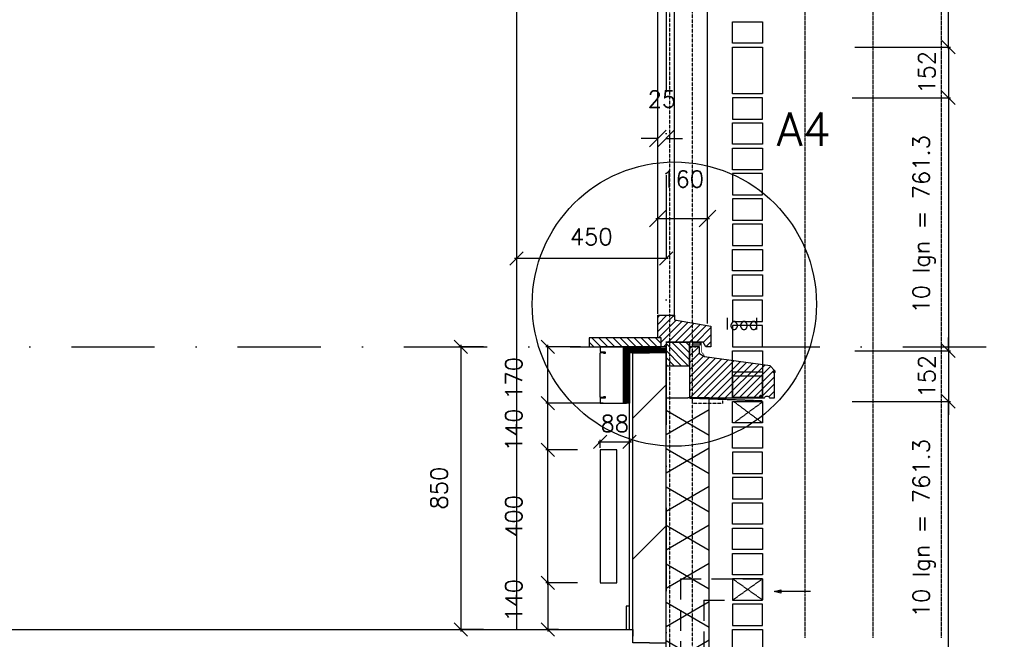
# Model space of a CAD drawing. Extents: x 0 to 297174, y -27731 to 163980.
# Tile 58 of 152: x 167243 to 170204, y 92416 to 94279. Entities that reach past the tile are written whole.
import ezdxf

# ---------------------------------------------------------------- set-up
doc = ezdxf.new("R2010")
doc.units = 0
doc.header["$LTSCALE"] = 5
doc.header["$MEASUREMENT"] = 0
doc.header["$PDMODE"] = 3
doc.header["$PDSIZE"] = 0.1
for name, pattern in [('DASHDOT', [1, 0.5, -0.25, 0, -0.25]), ('DD1', [2.66667, 1.66667, -0.5, 0, -0.5]), ('HIDDEN', [0.375, 0.25, -0.125]), ('HIDDEN2', [0.1875, 0.125, -0.0625]), ('HIDDENX2', [0.75, 0.5, -0.25])]:
    doc.linetypes.add(name, pattern=pattern)
doc.layers.get('0').update_dxf_attribs({"linetype": 'CONTINUOUS'})
doc.layers.get('DEFPOINTS').update_dxf_attribs({"linetype": 'CONTINUOUS'})
for name, color, linetype in [('_DETAILNUMMERS', 4, 'CONTINUOUS'), ('_DETAILNUMMERSTEKST', 4, 'CONTINUOUS'), ('_WANDTEGELS', 1, 'HIDDENX2'), ('A--A21--_F--3-', 9, 'CONTINUOUS'), ('A--A21--_F-23-', 9, 'CONTINUOUS'), ('A--A22--_F123-', 9, 'CONTINUOUS'), ('A--A30--_F--3-', 9, 'CONTINUOUS'), ('A--A35--_F--3-', 9, 'CONTINUOUS'), ('A--L$1-D1-ACEER', 1, 'CONTINUOUS'), ('A--L13DC4_VLOEREN', 4, 'HIDDEN'), ('A--L21--', 3, 'CONTINUOUS'), ('A--L21--_F--3-', 7, 'CONTINUOUS'), ('A--L21--_F-23-', 4, 'CONTINUOUS'), ('A--L21D1_BUITENWAND', 1, 'CONTINUOUS'), ('A--L21D4_BUITENWAND', 4, 'CONTINUOUS'), ('A--L21DC1_BUITENWAND', 1, 'HIDDEN'), ('A--L22--', 3, 'CONTINUOUS'), ('A--L22--_F--3-', 7, 'CONTINUOUS'), ('A--L22D2_BINNENWAND', 2, 'CONTINUOUS'), ('A--L22DC4_BINNENWAND', 4, 'HIDDEN'), ('A--L23--', 7, 'CONTINUOUS'), ('A--L23--_F--3-', 7, 'CONTINUOUS'), ('A--L28D1_KONSTRUKTIES', 1, 'CONTINUOUS'), ('A--L28DC1_KONSTRUKTIES', 1, 'HIDDEN2'), ('A--L30--', 7, 'CONTINUOUS'), ('A--L30--_F123-', 7, 'CONTINUOUS'), ('A--L31--', 2, 'CONTINUOUS'), ('A--L31--_F--3-', 7, 'CONTINUOUS'), ('A--L31A1_BUITENKOZIJN', 1, 'CONTINUOUS'), ('A--L35--', 7, 'CONTINUOUS'), ('A--L35--_F--3-', 7, 'CONTINUOUS'), ('A--M$1A-_F123-', 1, 'CONTINUOUS'), ('A--M01A1_MAATVOERING', 1, 'CONTINUOUS'), ('A--M01B1_HOOGTE_MAATV', 1, 'CONTINUOUS'), ('A--M1$A-_F123-', 1, 'CONTINUOUS'), ('A--T$1A-_F123_20', 1, 'CONTINUOUS'), ('A--T01A-18_TEKST', 1, 'CONTINUOUS'), ('A--T01B2_HOOGTE_MAATV', 2, 'CONTINUOUS'), ('A--T01B3_HOOGTE_MAATV', 3, 'CONTINUOUS'), ('STRAMIEN', 8, 'DD1'), ('X--LR---_CP', 7, 'CONTINUOUS')]:
    doc.layers.add(name, color=color, linetype=linetype)
doc.styles.add('ALFA-0_25', font='ROMANS')
doc.styles.add('HIEMSTRA', font='romans.shx')
doc.styles.add('HOOGTEXT', font='ROMANS.shx', dxfattribs={"height": 2.5})
doc.dimstyles.new('ALFA-0_25', dxfattribs={"dimscale": 50, "dimtxt": 2.5, "dimasz": 2.5, "dimexe": 0.3, "dimexo": 0.3, "dimgap": 1.25, "dimtad": 1, "dimdec": 0, "dimzin": 0, "dimdsep": 46, "dimtxsty": 'ALFA-0_25', "dimblk1": 'OBLIQUE', "dimblk2": 'OBLIQUE', "dimsah": 1, "dimcen": 0.09, "dimdle": 0.3, "dimclrd": 1, "dimclre": 1, "dimclrt": 2, "dimadec": 0, "dimazin": 0, "dimtfac": 1, "dimtdec": 0, "dimtofl": 0, "dimtmove": 2, "dimatfit": 3, "dimldrblk": 'OBLIQUE', "dimfxl": 0, "dimtvp": 625, "dimtolj": 1, "dimtzin": 0, "dimarcsym": 0})
doc.dimstyles.get("Standard").update_dxf_attribs({"dimscale": 50, "dimtxt": 2.5, "dimasz": 2, "dimexe": 0.3, "dimexo": 0.3, "dimgap": 2, "dimtad": 1, "dimdec": 0, "dimzin": 0, "dimdsep": 46, "dimtxsty": 'HIEMSTRA', "dimblk1": 'OBLIQUE', "dimblk2": 'OBLIQUE', "dimsah": 1, "dimcen": 0.09, "dimdle": 0.3, "dimclrd": 1, "dimclre": 1, "dimclrt": 2, "dimadec": 0, "dimazin": 0, "dimtfac": 1, "dimtdec": 4, "dimtix": 1, "dimtmove": 2, "dimatfit": 3, "dimldrblk": 'OBLIQUE', "dimfxl": 0, "dimtvp": 625, "dimtolj": 1, "dimtzin": 0, "dimarcsym": 0})

# ---------------------------------------------------------------- blocks, each defined once
blk = doc.blocks.new('*U1713')
at = {"layer": 'A--L23--_F--3-', "color": 2, "linetype": 'Continuous'}
blk.add_lwpolyline([(0, 0), (0, 20), (16422, 20), (16422, 0)], dxfattribs=at)
blk = doc.blocks.new('_OBLIQUE')
at = {"color": 0, "linetype": 'ByBlock'}
blk.add_line((-0.5, -0.5), (0.5, 0.5), dxfattribs=at)
blk = doc.blocks.new('*D185')
at = {"layer": 'A--M$1A-_F123-', "color": 1, "lineweight": -2, "ltscale": 10}
blk.add_line((169192.9, 93561.5), (168730.4, 93561.5), dxfattribs=at)
at = {"layer": 'DEFPOINTS', "color": 0, "ltscale": 10}
for p in [(168736.4, 93561.5), (168736.4, 93561.5), (169186.9, 93561.5)]:
    blk.add_point(p, dxfattribs=at)
at = {"layer": 'A--M$1A-_F123-', "color": 1, "lineweight": -2, "ltscale": 10, "xscale": 40, "yscale": 40, "zscale": 40, "rotation": 180}
blk.add_blockref('_OBLIQUE', (168736.4, 93561.5), dxfattribs=at)
at = {"layer": 'A--M$1A-_F123-', "color": 1, "lineweight": -2, "ltscale": 10, "xscale": 40, "yscale": 40, "zscale": 40}
blk.add_blockref('_OBLIQUE', (169186.9, 93561.5), dxfattribs=at)
at = {"layer": 'A--M$1A-_F123-', "color": 2, "ltscale": 10, "insert": (168961.6, 93626.5), "char_height": 50, "attachment_point": 5, "style": 'HIEMSTRA'}
blk.add_mtext('\\A1;450', dxfattribs=at)
blk = doc.blocks.new('*U1641')
at = {"layer": 'A--A22--_F123-', "linetype": 'Continuous'}
h = blk.add_hatch(dxfattribs=at)
h.set_pattern_fill('ALFALINE', color=256, scale=300, style=0)
h.set_pattern_definition([(45, (-169136.3, -92405.9), (-212.13203, 212.13203), [])])
h.paths.add_polyline_path([(0, 0), (-50, 0), (-50, 871.9), (0, 871.9), (50, 871.9), (50, 0)])
at = {"layer": 'A--L22--_F--3-', "color": 4, "linetype": 'Continuous'}
for points in [[(0, 0), (-50, 0), (-50, 871.9), (0, 871.9)], [(0, 0), (50, 0), (50, 871.9), (0, 871.9)]]:
    blk.add_lwpolyline(points, dxfattribs=at)
blk = doc.blocks.new('*D367')
at = {"layer": 'A--M$1A-_F123-', "color": 1, "lineweight": -2, "ltscale": 10}
blk.add_line((169192.9, 93561.5), (168730.4, 93561.5), dxfattribs=at)
at = {"layer": 'DEFPOINTS', "color": 0, "ltscale": 10}
for p in [(168736.4, 93561.5), (168736.4, 93561.5), (169186.9, 93561.5)]:
    blk.add_point(p, dxfattribs=at)
at = {"layer": 'A--M$1A-_F123-', "color": 1, "lineweight": -2, "ltscale": 10, "xscale": 40, "yscale": 40, "zscale": 40, "rotation": 180}
blk.add_blockref('_OBLIQUE', (168736.4, 93561.5), dxfattribs=at)
at = {"layer": 'A--M$1A-_F123-', "color": 1, "lineweight": -2, "ltscale": 10, "xscale": 40, "yscale": 40, "zscale": 40}
blk.add_blockref('_OBLIQUE', (169186.9, 93561.5), dxfattribs=at)
at = {"layer": 'A--M$1A-_F123-', "color": 2, "ltscale": 10, "insert": (168961.6, 93626.5), "char_height": 50, "attachment_point": 5, "style": 'HIEMSTRA'}
blk.add_mtext('\\A1;450', dxfattribs=at)
blk = doc.blocks.new('*D531')
at = {"layer": 'A--M$1A-_F123-', "color": 1, "lineweight": -2, "ltscale": 10}
for p, q in [((168929.6, 93125.9), (168825.3, 93125.9)), ((168831.3, 92979.9), (168831.3, 93131.9)), ((168920.3, 92985.9), (168825.3, 92985.9))]:
    blk.add_line(p, q, dxfattribs=at)
at = {"layer": 'DEFPOINTS', "color": 0, "ltscale": 10}
for p in [(168831.3, 93125.9), (168935.6, 93125.9), (168926.3, 92985.9)]:
    blk.add_point(p, dxfattribs=at)
at = {"layer": 'A--M$1A-_F123-', "color": 1, "lineweight": -2, "ltscale": 10, "xscale": 40, "yscale": 40, "zscale": 40}
for p, rotation in [((168831.3, 93125.9), 90), ((168831.3, 92985.9), 270)]:
    blk.add_blockref('_OBLIQUE', p, dxfattribs=dict(at, rotation=rotation))
at = {"layer": 'A--M$1A-_F123-', "color": 2, "ltscale": 10, "insert": (168728.6, 93045.9), "char_height": 50, "attachment_point": 5, "rotation": 90, "style": 'HIEMSTRA'}
blk.add_mtext('\\A1;140', dxfattribs=at)
blk = doc.blocks.new('*D532')
at = {"layer": 'A--M$1A-_F123-', "color": 1, "lineweight": -2, "ltscale": 10}
for p, q in [((168929.6, 93295.9), (168825.3, 93295.9)), ((168831.3, 93119.9), (168831.3, 93301.9)), ((168997.3, 93125.9), (168825.3, 93125.9))]:
    blk.add_line(p, q, dxfattribs=at)
at = {"layer": 'DEFPOINTS', "color": 0, "ltscale": 10}
for p in [(168831.3, 93295.9), (168935.6, 93295.9), (169003.3, 93125.9)]:
    blk.add_point(p, dxfattribs=at)
at = {"layer": 'A--M$1A-_F123-', "color": 1, "lineweight": -2, "ltscale": 10, "xscale": 40, "yscale": 40, "zscale": 40}
for p, rotation in [((168831.3, 93295.9), 90), ((168831.3, 93125.9), 270)]:
    blk.add_blockref('_OBLIQUE', p, dxfattribs=dict(at, rotation=rotation))
at = {"layer": 'A--M$1A-_F123-', "color": 2, "ltscale": 10, "insert": (168728.6, 93200.9), "char_height": 50, "attachment_point": 5, "rotation": 90, "style": 'HIEMSTRA'}
blk.add_mtext('\\A1;170', dxfattribs=at)
blk = doc.blocks.new('*D533')
at = {"layer": 'A--M$1A-_F123-', "color": 1, "lineweight": -2, "ltscale": 10}
for p, q in [((168862.6, 92985.9), (168825.3, 92985.9)), ((168831.3, 92579.9), (168831.3, 92991.9)), ((168862.6, 92585.9), (168825.3, 92585.9))]:
    blk.add_line(p, q, dxfattribs=at)
at = {"layer": 'DEFPOINTS', "color": 0, "ltscale": 10}
for p in [(168831.3, 92985.9), (168868.6, 92985.9), (168868.6, 92585.9)]:
    blk.add_point(p, dxfattribs=at)
at = {"layer": 'A--M$1A-_F123-', "color": 1, "lineweight": -2, "ltscale": 10, "xscale": 40, "yscale": 40, "zscale": 40}
for p, rotation in [((168831.3, 92985.9), 90), ((168831.3, 92585.9), 270)]:
    blk.add_blockref('_OBLIQUE', p, dxfattribs=dict(at, rotation=rotation))
at = {"layer": 'A--M$1A-_F123-', "color": 2, "ltscale": 10, "insert": (168728.6, 92785.9), "char_height": 50, "attachment_point": 5, "rotation": 90, "style": 'HIEMSTRA'}
blk.add_mtext('\\A1;400', dxfattribs=at)
blk = doc.blocks.new('*D534')
at = {"layer": 'A--M$1A-_F123-', "color": 1, "lineweight": -2, "ltscale": 10}
for p, q in [((168920.3, 92585.9), (168825.3, 92585.9)), ((168831.3, 92591.9), (168831.3, 92439.9)), ((168862.6, 92445.9), (168825.3, 92445.9))]:
    blk.add_line(p, q, dxfattribs=at)
at = {"layer": 'DEFPOINTS', "color": 0, "ltscale": 10}
for p in [(168926.3, 92585.9), (168831.3, 92445.9), (168868.6, 92445.9)]:
    blk.add_point(p, dxfattribs=at)
at = {"layer": 'A--M$1A-_F123-', "color": 1, "lineweight": -2, "ltscale": 10, "xscale": 40, "yscale": 40, "zscale": 40}
for p, rotation in [((168831.3, 92585.9), 90), ((168831.3, 92445.9), 270)]:
    blk.add_blockref('_OBLIQUE', p, dxfattribs=dict(at, rotation=rotation))
at = {"layer": 'A--M$1A-_F123-', "color": 2, "ltscale": 10, "insert": (168728.6, 92533.4), "char_height": 50, "attachment_point": 5, "rotation": 90, "style": 'HIEMSTRA'}
blk.add_mtext('\\A1;140', dxfattribs=at)
blk = doc.blocks.new('*D540')
at = {"layer": 'A--M$1A-_F123-', "color": 1, "lineweight": -2, "ltscale": 10}
for p, q in [((169753.6, 93131.1), (170041.5, 93131.1)), ((170035.5, 92363.8), (170035.5, 93137.1)), ((169788.3, 92369.8), (170041.5, 92369.8))]:
    blk.add_line(p, q, dxfattribs=at)
at = {"layer": 'DEFPOINTS', "color": 0, "ltscale": 10}
for p in [(169747.6, 93131.1), (170035.5, 93131.1), (169782.3, 92369.8)]:
    blk.add_point(p, dxfattribs=at)
at = {"layer": 'A--M$1A-_F123-', "color": 1, "lineweight": -2, "ltscale": 10, "xscale": 40, "yscale": 40, "zscale": 40}
for p, rotation in [((170035.5, 93131.1), 90), ((170035.5, 92369.8), 270)]:
    blk.add_blockref('_OBLIQUE', p, dxfattribs=dict(at, rotation=rotation))
at = {"layer": 'A--M$1A-_F123-', "color": 2, "ltscale": 10, "insert": (169962.2, 92750.4), "char_height": 50, "attachment_point": 5, "rotation": 90, "style": 'HIEMSTRA'}
blk.add_mtext('\\A1;10 lgn = 761.3', dxfattribs=at)
blk = doc.blocks.new('*D544')
at = {"layer": 'A--M$1A-_F123-', "color": 1, "linetype": 'Continuous', "lineweight": -2, "ltscale": 10}
for p, q in [((168637.2, 93295.9), (168563.2, 93295.9)), ((168569.2, 93301.9), (168569.2, 92439.9)), ((168637.2, 92445.9), (168563.2, 92445.9))]:
    blk.add_line(p, q, dxfattribs=at)
at = {"layer": 'DEFPOINTS', "color": 0, "linetype": 'Continuous', "ltscale": 10}
for p in [(168643.2, 93295.9), (168569.2, 92445.9), (168643.2, 92445.9)]:
    blk.add_point(p, dxfattribs=at)
at = {"layer": 'A--M$1A-_F123-', "color": 1, "linetype": 'Continuous', "lineweight": -2, "ltscale": 10, "xscale": 40, "yscale": 40, "zscale": 40}
for p, rotation in [((168569.2, 93295.9), 90), ((168569.2, 92445.9), 270)]:
    blk.add_blockref('_OBLIQUE', p, dxfattribs=dict(at, rotation=rotation))
at = {"layer": 'A--M$1A-_F123-', "color": 2, "linetype": 'Continuous', "ltscale": 10, "insert": (168504.2, 92870.9), "char_height": 50, "attachment_point": 5, "rotation": 90, "style": 'HIEMSTRA'}
blk.add_mtext('\\A1;850', dxfattribs=at)
blk = doc.blocks.new('*D545')
at = {"layer": 'A--M$1A-_F123-', "color": 1, "lineweight": -2, "ltscale": 10}
for p, q in [((170035.5, 93283.3), (170035.5, 93323.3)), ((169753.6, 93283.3), (170041.5, 93283.3)), ((170035.5, 93283.3), (170035.5, 93131.1)), ((169745.8, 93131.1), (170041.5, 93131.1)), ((170035.5, 93131.1), (170035.5, 93091.1))]:
    blk.add_line(p, q, dxfattribs=at)
at = {"layer": 'DEFPOINTS', "color": 0, "ltscale": 10}
for p in [(169747.6, 93283.3), (169739.8, 93131.1), (170035.5, 93131.1)]:
    blk.add_point(p, dxfattribs=at)
at = {"layer": 'A--M$1A-_F123-', "color": 1, "lineweight": -2, "ltscale": 10, "xscale": 40, "yscale": 40, "zscale": 40}
for p, rotation in [((170035.5, 93283.3), 270), ((170035.5, 93131.1), 90)]:
    blk.add_blockref('_OBLIQUE', p, dxfattribs=dict(at, rotation=rotation))
at = {"layer": 'A--M$1A-_F123-', "color": 2, "ltscale": 10, "insert": (169970.5, 93207.2), "char_height": 50, "attachment_point": 5, "rotation": 90, "style": 'HIEMSTRA'}
blk.add_mtext('\\A1;152', dxfattribs=at)
blk = doc.blocks.new('*D546')
at = {"layer": 'A--M$1A-_F123-', "color": 1, "lineweight": -2, "ltscale": 10}
for p, q in [((169788.3, 94044.6), (170041.5, 94044.6)), ((170035.5, 94050.6), (170035.5, 93277.3)), ((169753.6, 93283.3), (170041.5, 93283.3))]:
    blk.add_line(p, q, dxfattribs=at)
at = {"layer": 'DEFPOINTS', "color": 0, "ltscale": 10}
for p in [(169782.3, 94044.6), (169747.6, 93283.3), (170035.5, 93283.3)]:
    blk.add_point(p, dxfattribs=at)
at = {"layer": 'A--M$1A-_F123-', "color": 1, "lineweight": -2, "ltscale": 10, "xscale": 40, "yscale": 40, "zscale": 40}
for p, rotation in [((170035.5, 94044.6), 90), ((170035.5, 93283.3), 270)]:
    blk.add_blockref('_OBLIQUE', p, dxfattribs=dict(at, rotation=rotation))
at = {"layer": 'A--M$1A-_F123-', "color": 2, "ltscale": 10, "insert": (169962.2, 93664), "char_height": 50, "attachment_point": 5, "rotation": 90, "style": 'HIEMSTRA'}
blk.add_mtext('\\A1;10 lgn = 761.3', dxfattribs=at)
blk = doc.blocks.new('*D547')
at = {"layer": 'A--M$1A-_F123-', "color": 1, "lineweight": -2, "ltscale": 10}
for p, q in [((170035.5, 94196.9), (170035.5, 94236.9)), ((169753.6, 94196.9), (170041.5, 94196.9)), ((170035.5, 94196.9), (170035.5, 94044.6)), ((169745.8, 94044.6), (170041.5, 94044.6)), ((170035.5, 94044.6), (170035.5, 94004.6))]:
    blk.add_line(p, q, dxfattribs=at)
at = {"layer": 'DEFPOINTS', "color": 0, "ltscale": 10}
for p in [(169747.6, 94196.9), (169739.8, 94044.6), (170035.5, 94044.6)]:
    blk.add_point(p, dxfattribs=at)
at = {"layer": 'A--M$1A-_F123-', "color": 1, "lineweight": -2, "ltscale": 10, "xscale": 40, "yscale": 40, "zscale": 40}
for p, rotation in [((170035.5, 94196.9), 270), ((170035.5, 94044.6), 90)]:
    blk.add_blockref('_OBLIQUE', p, dxfattribs=dict(at, rotation=rotation))
at = {"layer": 'A--M$1A-_F123-', "color": 2, "ltscale": 10, "insert": (169970.5, 94120.8), "char_height": 50, "attachment_point": 5, "rotation": 90, "style": 'HIEMSTRA'}
blk.add_mtext('\\A1;152', dxfattribs=at)
blk = doc.blocks.new('*D548')
at = {"layer": 'A--M$1A-_F123-', "color": 1, "lineweight": -2, "ltscale": 10}
for p, q in [((169753.6, 94958.2), (170041.5, 94958.2)), ((170035.5, 94190.9), (170035.5, 94964.2)), ((169788.3, 94196.9), (170041.5, 94196.9))]:
    blk.add_line(p, q, dxfattribs=at)
at = {"layer": 'DEFPOINTS', "color": 0, "ltscale": 10}
for p in [(169747.6, 94958.2), (170035.5, 94958.2), (169782.3, 94196.9)]:
    blk.add_point(p, dxfattribs=at)
at = {"layer": 'A--M$1A-_F123-', "color": 1, "lineweight": -2, "ltscale": 10, "xscale": 40, "yscale": 40, "zscale": 40}
for p, rotation in [((170035.5, 94958.2), 90), ((170035.5, 94196.9), 270)]:
    blk.add_blockref('_OBLIQUE', p, dxfattribs=dict(at, rotation=rotation))
at = {"layer": 'A--M$1A-_F123-', "color": 2, "ltscale": 10, "insert": (169962.2, 94577.5), "char_height": 50, "attachment_point": 5, "rotation": 90, "style": 'HIEMSTRA'}
blk.add_mtext('\\A1;10 lgn = 761.3', dxfattribs=at)
blk = doc.blocks.new('*U1615')
at = {"layer": 'A--A21--_F-23-', "linetype": 'Continuous'}
h = blk.add_hatch(dxfattribs=at)
h.set_pattern_fill('ALFAISO', color=256, scale=100, angle=90, style=0)
h.set_pattern_definition([(150, (50, -3e-15), (-50, -86.6025), []), (210, (50, -3e-15), (50, -86.6025), [])])
h.paths.add_polyline_path([(0, 0), (-65, 0), (-65, 1486.9), (0, 1486.9), (65, 1486.9), (65, 0)])
at = {"layer": 'A--L21--_F--3-', "color": 3, "linetype": 'Continuous'}
for points in [[(0, 0), (-65, 0), (-65, 1486.9), (0, 1486.9)], [(0, 0), (65, 0), (65, 1486.9), (0, 1486.9)]]:
    blk.add_lwpolyline(points, dxfattribs=at)
blk = doc.blocks.new('KABELGOOT')
at = {"layer": 'A--L22DC4_BINNENWAND'}
for points in [[(60, -150), (55, -150), (55, -155), (70, -155), (70, -170), (0, -170), (0, 0), (70, 0), (70, -15), (55, -15), (55, -20), (60, -20)], [(60, -152.5), (70, -152.5), (70, -55), (70, -17.5), (60, -17.5)]]:
    blk.add_lwpolyline(points, dxfattribs=at)
at = {"layer": 'X--LR---_CP'}
blk.add_point((0, 0), dxfattribs=at)
blk = doc.blocks.new('*D587')
at = {"layer": 'A--M$1A-_F123-', "color": 1, "lineweight": -2, "ltscale": 10}
for p, q in [((168982.3, 93009.9), (169082.3, 93009.9)), ((168988.3, 92991.9), (168988.3, 93015.9)), ((169076.3, 92991.9), (169076.3, 93015.9))]:
    blk.add_line(p, q, dxfattribs=at)
at = {"layer": 'DEFPOINTS', "color": 0, "ltscale": 10}
for p in [(169076.3, 93009.9), (168988.3, 92985.9), (169076.3, 92985.9)]:
    blk.add_point(p, dxfattribs=at)
at = {"layer": 'A--M$1A-_F123-', "color": 1, "lineweight": -2, "ltscale": 10, "xscale": 40, "yscale": 40, "zscale": 40, "rotation": 180}
blk.add_blockref('_OBLIQUE', (168988.3, 93009.9), dxfattribs=at)
at = {"layer": 'A--M$1A-_F123-', "color": 1, "lineweight": -2, "ltscale": 10, "xscale": 40, "yscale": 40, "zscale": 40}
blk.add_blockref('_OBLIQUE', (169076.3, 93009.9), dxfattribs=at)
at = {"layer": 'A--M$1A-_F123-', "color": 2, "ltscale": 10, "insert": (169032.3, 93065.1), "char_height": 50, "attachment_point": 5, "style": 'HIEMSTRA'}
blk.add_mtext('\\A1;88', dxfattribs=at)
blk = doc.blocks.new('KOZIJN_A')
at = {"layer": 'A--A35--_F--3-'}
h = blk.add_hatch(dxfattribs=at)
h.set_pattern_fill('ALFALINE', color=256, scale=15, angle=90, style=0, pattern_type=2)
h.set_pattern_definition([(135, (354.147, -1015.253), (-10.6066, -10.6066), [])])
h.paths.add_polyline_path([(-41, 68), (-41, 54), (-150, 34.4), (-150, -27), (-135, -27), (-127, -13), (-15, -13), (-15, -27.1), (0, -27), (0, 0), (10, 0), (10, 68)])
at = {"layer": 'A--L31--_F--3-', "color": 2, "linetype": 'Continuous'}
blk.add_lwpolyline([(-41, 68), (-41, 54), (-150, 34.4), (-150, -27), (-135, -27), (-127, -13), (-15, -13), (-15, -27.1), (0, -27), (0, 0), (10, 0), (10, 68)], close=True, dxfattribs=at)
at = {"layer": 'X--LR---_CP'}
blk.add_point((0, 0), dxfattribs=at)
blk = doc.blocks.new('Q027003-')
at = {"layer": 'A--A21--_F--3-'}
h = blk.add_hatch(dxfattribs=at)
h.set_pattern_fill('ALFALINE', color=9, scale=15, style=0, pattern_type=2)
h.set_pattern_definition([(45, (0, 0), (-10.6066, 10.6066), [])])
h.paths.add_polyline_path([(0, 0), (71, 0), (71, 71), (0, 71)])
at = {"layer": 'A--L21--_F-23-', "color": 2, "linetype": 'Continuous'}
blk.add_lwpolyline([(0, 0), (71, 0), (71, 71), (0, 71)], close=True, dxfattribs=at)
at = {"layer": 'X--LR---_CP', "linetype": 'Continuous'}
blk.add_point((0, 0), dxfattribs=at)
blk = doc.blocks.new('WATERSLAG')
at = {"layer": 'A--A35--_F--3-'}
h = blk.add_hatch(dxfattribs=at)
h.set_pattern_fill('ALFALINE', color=256, scale=15, angle=90, style=0, pattern_type=2)
h.set_pattern_definition([(135, (440.148, -931.254), (-10.6066, -10.6066), [])])
edge = h.paths.add_edge_path()
edge.add_line((-255, -97), (-255, -14.5))
edge.add_line((-255, -14.5), (-242, -0.8))
edge.add_line((-242, -0.8), (-44.9, 26.9))
edge.add_line((-44.9, 26.9), (-30, 36))
edge.add_line((-30, 36), (-30, 56.9))
edge.add_line((-30, 56.9), (0, 57))
edge.add_line((0, 57), (0, 18.3))
edge.add_line((0, 18.3), (0, -97))
edge.add_line((0, -97), (-225, -97))
edge.add_arc((-232.5, -99.3), 7.84, 16.9811, 163.0189)
edge.add_line((-240, -97), (-255, -97))
at = {"layer": 'A--L35--_F--3-', "color": 3, "linetype": 'Continuous'}
blk.add_lwpolyline([(-255, -97), (-255, -14.5), (-242, -0.8), (-44.9, 26.9), (-30, 36), (-30, 56.9), (0, 57), (0, 18.3), (0, -97), (0, -97), (-225, -97, 0.740216), (-240, -97)], format="xyb", close=True, dxfattribs=at)
at = {"layer": 'X--LR---_CP'}
blk.add_point((0, 0), dxfattribs=at)
blk = doc.blocks.new('*U1583')
at = {"layer": 'A--A30--_F--3-', "linetype": 'Continuous'}
h = blk.add_hatch(dxfattribs=at)
h.set_pattern_fill('ALFALINE', color=256, scale=4, angle=315, style=0)
h.set_pattern_definition([(0, (0, 0), (1e-15, 4), [])])
h.paths.add_polyline_path([(0, 0), (0, -9), (-128, -9), (-128, 0), (-128, 9), (0, 9)])
at = {"layer": 'A--L30--_F123-', "color": 1, "linetype": 'Continuous'}
for points in [[(0, 0), (0, 9), (-128, 9), (-128, 0)], [(0, 0), (0, -9), (-128, -9), (-128, 0)]]:
    blk.add_lwpolyline(points, dxfattribs=at)
blk = doc.blocks.new('*U1582')
at = {"layer": 'A--A30--_F--3-', "linetype": 'Continuous'}
h = blk.add_hatch(dxfattribs=at)
h.set_pattern_fill('ALFALINE', color=256, scale=4, angle=405, style=0)
h.set_pattern_definition([(90, (0, 0), (-4, 1e-15), [])])
h.paths.add_polyline_path([(0, 0), (9, 0), (9, -151.9), (0, -151.9), (-9, -151.9), (-9, 0)])
at = {"layer": 'A--L30--_F123-', "color": 1, "linetype": 'Continuous'}
for points in [[(0, 0), (-9, 0), (-9, -151.9), (0, -151.9)], [(0, 0), (9, 0), (9, -151.9), (0, -151.9)]]:
    blk.add_lwpolyline(points, dxfattribs=at)
blk = doc.blocks.new('*D664')
at = {"layer": 'A--M1$A-_F123-', "color": 1, "lineweight": -2, "ltscale": 10}
blk.add_line((169155.3, 93681.3), (169317.3, 93681.3), dxfattribs=at)
at = {"layer": 'DEFPOINTS', "color": 0, "ltscale": 10}
for p in [(169161.3, 93681.3), (169311.3, 93681.3), (169311.3, 93681.3)]:
    blk.add_point(p, dxfattribs=at)
at = {"layer": 'A--M1$A-_F123-', "color": 1, "lineweight": -2, "ltscale": 10, "xscale": 50, "yscale": 50, "zscale": 50, "rotation": 180}
blk.add_blockref('_OBLIQUE', (169161.3, 93681.3), dxfattribs=at)
at = {"layer": 'A--M1$A-_F123-', "color": 1, "lineweight": -2, "ltscale": 10, "xscale": 50, "yscale": 50, "zscale": 50}
blk.add_blockref('_OBLIQUE', (169311.3, 93681.3), dxfattribs=at)
at = {"layer": 'A--M1$A-_F123-', "color": 2, "ltscale": 10, "insert": (169236.3, 93799.8), "char_height": 50, "attachment_point": 5, "style": 'ALFA-0_25'}
blk.add_mtext('\\A1;160', dxfattribs=at)
blk = doc.blocks.new('HOOGTEP')
at = {"layer": 'A--M01A1_MAATVOERING'}
for p, q in [((0, 0), (0.624, 2.33)), ((0.624, 2.33), (8.794, 2.33)), ((-2.415, 0.647), (0, 0))]:
    blk.add_line(p, q, dxfattribs=at)
at = {"layer": 'A--M01B1_HOOGTE_MAATV'}
blk.add_line((-1.379, 0), (0.911, 0), dxfattribs=at)
at = {"layer": 'A--T01B2_HOOGTE_MAATV', "style": 'HOOGTEXT', "flags": 4}
blk.add_attdef('TEKST', (1.84, -0.671), '', height=1.5, dxfattribs=at)
at = {"layer": 'A--T01B3_HOOGTE_MAATV', "style": 'HOOGTEXT', "flags": 4}
blk.add_attdef('HOOGTE', (1.673, 3.819), '', height=1.75, dxfattribs=at)
blk = doc.blocks.new('*D1138')
at = {"layer": 'A--M1$A-_F123-', "color": 1, "lineweight": -2, "ltscale": 10}
for p, q in [((169161.3, 93921.8), (169111.3, 93921.8)), ((169186.3, 93921.8), (169236.3, 93921.8))]:
    blk.add_line(p, q, dxfattribs=at)
at = {"layer": 'DEFPOINTS', "color": 0, "ltscale": 10}
for p in [(169161.3, 93921.8), (169161.3, 93921.8), (169186.3, 93921.8)]:
    blk.add_point(p, dxfattribs=at)
at = {"layer": 'A--M1$A-_F123-', "color": 1, "lineweight": -2, "ltscale": 10, "xscale": 50, "yscale": 50, "zscale": 50}
blk.add_blockref('_OBLIQUE', (169161.3, 93921.8), dxfattribs=at)
at = {"layer": 'A--M1$A-_F123-', "color": 1, "lineweight": -2, "ltscale": 10, "xscale": 50, "yscale": 50, "zscale": 50, "rotation": 180}
blk.add_blockref('_OBLIQUE', (169186.3, 93921.8), dxfattribs=at)
at = {"layer": 'A--M1$A-_F123-', "color": 2, "ltscale": 10, "insert": (169173.8, 94040.3), "char_height": 50, "attachment_point": 5, "style": 'ALFA-0_25'}
blk.add_mtext('\\A1;25', dxfattribs=at)

msp = doc.modelspace()

# ---------------------------------------------------------------- hatches: boundary and pattern name
at = {"layer": 'A--A35--_F--3-'}
h = msp.add_hatch(dxfattribs=at)
h.set_pattern_fill('ALFALINE', color=256, scale=15, style=0)
h.set_pattern_definition([(135, (316478.53, -35), (10.6066017, 10.6066017), [])])
h.paths.add_polyline_path([(169039.3, 93322.9), (169171.3, 93322.9), (169171.3, 93295.9), (169039.3, 93295.9)])
h.paths.add_polyline_path([(168955.3, 93322.9), (169039.3, 93322.9), (169039.3, 93295.9), (168955.3, 93295.9)])

# ---------------------------------------------------------------- linework, layer by layer
at = {"layer": '_DETAILNUMMERS'}
msp.add_circle((169211.3, 93424.1, 0), 427.3, dxfattribs=at)
at = {"layer": '_WANDTEGELS'}
for p, q in [((169604.5, 92420.9), (169604.5, 94971.1)), ((169809.5, 92420.9), (169809.5, 94971.1)), ((170014.5, 92420.9), (170014.5, 94971.1))]:
    msp.add_line(p, q, dxfattribs=at)
at = {"layer": 'A--L$1-D1-ACEER'}
msp.add_line((169620.6, 92560.5), (169513.4, 92560.5), dxfattribs=at)
msp.add_lwpolyline([(169531.1, 92555.5), (169511.1, 92560.5), (169511.1, 92560.5), (169531.1, 92565.5)], close=True, dxfattribs=at)
msp.add_lwpolyline([(169531.1, 92555.5), (169511.1, 92560.5), (169511.1, 92560.5), (169531.1, 92565.5)], close=True, dxfattribs=at)
at = {"layer": 'A--L13DC4_VLOEREN'}
msp.add_lwpolyline([(169186.3, 93309.9), (169257.3, 93309.9), (169257.3, 93141.9), (169476.3, 93133.9)], dxfattribs=at)
at = {"layer": 'A--L21D1_BUITENWAND'}
for points in [[(169386.3, 94273), (169476.3, 94273), (169476.3, 94208.9), (169386.3, 94208.9)], [(169386.3, 94196.9), (169476.3, 94196.9), (169476.3, 94056.6), (169386.3, 94056.6)], [(169386.3, 94196.9), (169476.3, 94196.9), (169476.3, 94056.6), (169386.3, 94056.6)], [(169386.3, 93980.5), (169476.3, 93980.5), (169476.3, 94044.6), (169386.3, 94044.6)], [(169386.3, 93968.5), (169476.3, 93968.5), (169476.3, 93904.4), (169386.3, 93904.4)], [(169386.3, 93892.4), (169476.3, 93892.4), (169476.3, 93828.2), (169386.3, 93828.2)], [(169386.3, 93752.1), (169476.3, 93752.1), (169476.3, 93816.2), (169386.3, 93816.2)], [(169386.3, 93676), (169476.3, 93676), (169476.3, 93740.1), (169386.3, 93740.1)], [(169386.3, 93599.8), (169476.3, 93599.8), (169476.3, 93664), (169386.3, 93664)], [(169386.3, 93587.8), (169476.3, 93587.8), (169476.3, 93523.7), (169386.3, 93523.7)], [(169386.3, 93511.7), (169476.3, 93511.7), (169476.3, 93447.6), (169386.3, 93447.6)], [(169386.3, 93371.5), (169476.3, 93371.5), (169476.3, 93435.6), (169386.3, 93435.6)], [(169386.3, 93295.3), (169476.3, 93295.3), (169476.3, 93359.5), (169386.3, 93359.5)], [(169386.3, 93283.3), (169476.3, 93283.3), (169476.3, 93143.1), (169386.3, 93143.1)], [(169386.3, 93283.3), (169476.3, 93283.3), (169476.3, 93219.2), (169386.3, 93219.2)], [(169386.3, 93143.1), (169476.3, 93143.1), (169476.3, 93207.2), (169386.3, 93207.2)]]:
    msp.add_lwpolyline(points, close=True, dxfattribs=at)
at = {"layer": 'A--L21D4_BUITENWAND'}
for points in [[(169386.3, 93131.1), (169476.3, 93131.1), (169476.3, 93066.9), (169386.3, 93066.9)], [(169386.3, 93054.9), (169476.3, 93054.9), (169476.3, 92990.8), (169386.3, 92990.8)], [(169386.3, 92914.7), (169476.3, 92914.7), (169476.3, 92978.8), (169386.3, 92978.8)], [(169386.3, 92838.5), (169476.3, 92838.5), (169476.3, 92902.7), (169386.3, 92902.7)], [(169386.3, 92826.5), (169476.3, 92826.5), (169476.3, 92762.4), (169386.3, 92762.4)], [(169386.3, 92750.4), (169476.3, 92750.4), (169476.3, 92686.3), (169386.3, 92686.3)], [(169386.3, 92674.3), (169476.3, 92674.3), (169476.3, 92610.2), (169386.3, 92610.2)], [(169386.3, 92534), (169476.3, 92534), (169476.3, 92598.2), (169386.3, 92598.2)], [(169386.3, 92457.9), (169476.3, 92457.9), (169476.3, 92522), (169386.3, 92522)], [(169386.3, 92445.9), (169476.3, 92445.9), (169476.3, 92381.8), (169386.3, 92381.8)]]:
    msp.add_lwpolyline(points, close=True, dxfattribs=at)
at = {"layer": 'A--L21DC1_BUITENWAND'}
for p, q in [((169391.3, 93067.7), (169476.3, 93129.9)), ((169476.3, 93066.9), (169391.3, 93129.9)), ((169476.3, 92534.8), (169386.3, 92598.2)), ((169386.3, 92534), (169476.3, 92598.2)), ((169476.3, 92597.8), (169476.3, 92534.8))]:
    msp.add_line(p, q, dxfattribs=at)
at = {"layer": 'A--L21DC1_BUITENWAND', "ltscale": 50}
for p, q in [((169229.6, 92598.2), (169229.6, 91715.9)), ((169229.6, 92598.2), (169476.3, 92598.2)), ((169299.6, 92534), (169476.3, 92534)), ((169299.6, 92534), (169299.6, 91645.9))]:
    msp.add_line(p, q, dxfattribs=at)
at = {"layer": 'A--L22D2_BINNENWAND'}
msp.add_line((169076.3, 92445.9), (169076.3, 93277.8), dxfattribs=at)
msp.add_lwpolyline([(169066.3, 92445.9), (169076.3, 92445.9), (169076.3, 92515.9), (169066.3, 92515.9)], close=True, dxfattribs=at)
at = {"layer": 'A--L22DC4_BINNENWAND', "linetype": 'DD1', "const_width": 2}
msp.add_lwpolyline([(169264.9, 93309.9), (169292.1, 93309.9), (169292.1, 93281.3), (169302, 93269.6)], dxfattribs=at)
at = {"layer": 'A--L22DC4_BINNENWAND'}
msp.add_lwpolyline([(169038.3, 92985.9), (168988.3, 92985.9), (168988.3, 92585.9), (169038.3, 92585.9)], close=True, dxfattribs=at)
at = {"layer": 'A--L28D1_KONSTRUKTIES'}
msp.add_lwpolyline([(168011.3, 95505.9), (168011.3, 95355.9), (168736.3, 95355.9), (168736.3, 92445.9)], dxfattribs=at)
at = {"layer": 'A--L28DC1_KONSTRUKTIES'}
for points in [[(169196.4, 99985.9), (169196.3, 91947.5), (169266.3, 92003.6), (169266.3, 93141.2), (169356.3, 93141.3), (169356.3, 93125.4), (169266.3, 93125.4)], [(169266.3, 93141.2), (169356.3, 93141.3), (169356.3, 93125.4), (169266.3, 93125.4), (169266.3, 95118.9), (169386.3, 95118.9), (169386.3, 95248.9), (169266.3, 95248.9), (169266.3, 96477.9)]]:
    msp.add_lwpolyline(points, dxfattribs=at)
at = {"layer": 'A--L31--', "linetype": 'Continuous'}
msp.add_line((168736.3, 92445.9), (169086.3, 92445.9), dxfattribs=at)
at = {"layer": 'A--L31--'}
msp.add_lwpolyline([(169288.7, 93300.9), (169266.8, 93300.9), (169266.8, 93307.9), (169288.7, 93307.9)], close=True, dxfattribs=at)
at = {"layer": 'A--L31--_F--3-', "color": 2, "linetype": 'Continuous'}
msp.add_lwpolyline([(169171.3, 93322.9), (168955.3, 93322.9), (168955.3, 93295.9), (169171.3, 93295.9)], close=True, dxfattribs=at)
at = {"layer": 'A--L31A1_BUITENKOZIJN'}
for p, q in [((169161.3, 93395), (169161.3, 94896.9)), ((169212.3, 93386.2), (169212.3, 94875.9)), ((169311.3, 93365.5), (169311.3, 94875.9))]:
    msp.add_line(p, q, dxfattribs=at)
at = {"layer": 'A--T$1A-_F123_20', "const_width": 4.75}
for points in [[(169508.7, 93220.9, 1), (169513.9, 93220.9, 1)], [(169468.7, 93146.8, 1), (169473.9, 93146.8, 1)]]:
    msp.add_lwpolyline(points, format="xyb", close=True, dxfattribs=at)
at = {"layer": 'STRAMIEN', "linetype": 'DASHDOT', "ltscale": 100}
for p, q in [((169186.3, 110315), (169186.3, 90754.3)), ((160396.8, 93295.9, 0), (171384.2, 93295.9, 0))]:
    msp.add_line(p, q, dxfattribs=at)
at = {"layer": 'X--LR---_CP', "color": 4, "linetype": 'Continuous'}
msp.add_point((169226.3, 93142.1), dxfattribs=at)

# ---------------------------------------------------------------- block references
ref = msp.add_blockref('HOOGTEP', (170424.3, 92217.5), dxfattribs=dict(xscale=-50, yscale=50, zscale=50, rotation=5.195843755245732e-12))
ref.add_attrib('TEKST', 'b.k. hardgrauw metselwerk', (170332.4, 92184), dxfattribs={"layer": 'A--T01B2_HOOGTE_MAATV', "height": 75, "style": 'HOOGTEXT', "flags": 4})
ref.add_attrib('HOOGTE', '228,4 -P', (170340.7, 92408.5), dxfattribs={"layer": 'A--T01B3_HOOGTE_MAATV', "height": 87.5, "style": 'HOOGTEXT', "flags": 4})
at = {"layer": 'A--L21--', "rotation": 270}
msp.add_blockref('Q027003-', (169186.3, 93309.9), dxfattribs=at)
at = {"layer": 'A--L21--', "linetype": 'Continuous'}
msp.add_blockref('*U1615', (169251.5, 91655), dxfattribs=at)
at = {"layer": 'A--L22--', "color": 4, "xscale": -1}
msp.add_blockref('KABELGOOT', (169058.3, 93295.9), dxfattribs=at)
at = {"layer": 'A--L22--'}
msp.add_blockref('*U1641', (169136.3, 92405.9), dxfattribs=at)
at = {"layer": 'A--L23--'}
msp.add_blockref('*U1713', (152664.3, 92425.9), dxfattribs=at)
at = {"layer": 'A--L30--'}
for name, p in [('*U1583', (169186.3, 93286.8)), ('*U1582', (169067.3, 93277.8))]:
    msp.add_blockref(name, p, dxfattribs=at)
at = {"layer": 'A--L31--', "xscale": -1}
msp.add_blockref('KOZIJN_A', (169171.3, 93322.9), dxfattribs=at)
at = {"layer": 'A--L35--', "xscale": -1}
msp.add_blockref('WATERSLAG', (169257.3, 93238.9), dxfattribs=at)

# ---------------------------------------------------------------- texts
at = {"layer": '_DETAILNUMMERSTEKST', "style": 'HIEMSTRA'}
msp.add_text('A4', height=100, dxfattribs=at).set_placement((169519.7, 93900, 0))
at = {"layer": 'A--T01A-18_TEKST', "style": 'HIEMSTRA'}
msp.add_text('lood', height=36, dxfattribs=at).set_placement((169364.2, 93347.3))

# ---------------------------------------------------------------- dimensions: what is measured, and where the dimension line sits
at = {"layer": 'A--M$1A-_F123-'}
for base, p1, p2, picture, middle in [((170035.5, 94958.2), (169782.3, 94196.9), (169747.6, 94958.2), '*D548', (169962.2, 94577.5)), ((170035.5, 93283.3), (169782.3, 94044.6), (169747.6, 93283.3), '*D546', (169962.2, 93664)), ((170035.5, 93131.1), (169782.3, 92369.8), (169747.6, 93131.1), '*D540', (169962.2, 92750.4))]:
    dim = msp.add_linear_dim(base=base, p1=p1, p2=p2, angle=90, text='10 lgn = 761.3', dimstyle='Standard', override={"dimscale": 20}, dxfattribs=at)
    dim.commit()
    dim.dimension.update_dxf_attribs({"geometry": picture, "text_midpoint": middle})
for base, p1, p2, picture, middle in [((170035.5, 94044.6), (169747.6, 94196.9), (169739.8, 94044.6), '*D547', (169970.5, 94120.8)), ((170035.5, 93131.1), (169747.6, 93283.3), (169739.8, 93131.1), '*D545', (169970.5, 93207.2))]:
    dim = msp.add_linear_dim(base=base, p1=p1, p2=p2, angle=90, dimstyle='Standard', override={"dimscale": 20}, dxfattribs=at)
    dim.commit()
    dim.dimension.update_dxf_attribs({"geometry": picture, "text_midpoint": middle})
for picture in ['*D185', '*D367']:
    dim = msp.add_linear_dim(base=(168736.3771, 93561.4705), p1=(169186.8516, 93561.4705), p2=(168736.3771, 93561.4705), dimstyle='Standard', override={"dimscale": 20}, dxfattribs=at)
    dim.commit()
    dim.dimension.update_dxf_attribs({"geometry": picture, "text_midpoint": (168961.6144, 93626.4705)})
at = {"layer": 'A--M$1A-_F123-', "linetype": 'Continuous'}
dim = msp.add_linear_dim(base=(168569.2, 92445.9), p1=(168643.2, 93295.9), p2=(168643.2, 92445.9), angle=270, dimstyle='Standard', override={"dimscale": 20}, dxfattribs=at)
dim.commit()
dim.dimension.update_dxf_attribs({"geometry": '*D544', "text_midpoint": (168504.2, 92870.9)})
at = {"layer": 'A--M$1A-_F123-'}
for base, p1, p2, picture, middle in [((168831.3, 93295.9), (169003.3, 93125.9), (168935.6, 93295.9), '*D532', (168728.6, 93200.9)), ((168831.3, 93125.9), (168926.3, 92985.9), (168935.6, 93125.9), '*D531', (168728.6, 93045.9)), ((168831.3, 92985.9), (168868.6, 92585.9), (168868.6, 92985.9), '*D533', (168728.6, 92785.9)), ((168831.3, 92445.9), (168926.3, 92585.9), (168868.6, 92445.9), '*D534', (168728.6, 92533.4))]:
    dim = msp.add_linear_dim(base=base, p1=p1, p2=p2, angle=270, dimstyle='Standard', override={"dimscale": 20}, dxfattribs=at)
    dim.commit()
    dim.dimension.update_dxf_attribs({"geometry": picture, "text_midpoint": middle, "dimtype": 160})
at = {"layer": 'A--M$1A-_F123-', "color": 4}
dim = msp.add_linear_dim(base=(169076.3, 93009.9), p1=(168988.3, 92985.9), p2=(169076.3, 92985.9), dimstyle='Standard', override={"dimscale": 20}, dxfattribs=at)
dim.commit()
dim.dimension.update_dxf_attribs({"geometry": '*D587', "text_midpoint": (169032.3, 93065.1), "dimtype": 160})
at = {"layer": 'A--M1$A-_F123-'}
dim = msp.add_linear_dim(base=(169161.3, 93921.8), p1=(169186.3, 93921.8), p2=(169161.3, 93921.8), dimstyle='ALFA-0_25', override={"dimscale": 20}, dxfattribs=at)
dim.commit()
dim.dimension.update_dxf_attribs({"geometry": '*D1138', "text_midpoint": (169173.8, 94040.3)})
dim = msp.add_linear_dim(base=(169311.3, 93681.3), p1=(169161.3, 93681.3), p2=(169311.3, 93681.3), text='160', dimstyle='ALFA-0_25', override={"dimscale": 20}, dxfattribs=at)
dim.commit()
dim.dimension.update_dxf_attribs({"geometry": '*D664', "text_midpoint": (169236.3, 93799.8)})

doc.saveas('drawing.dxf')
